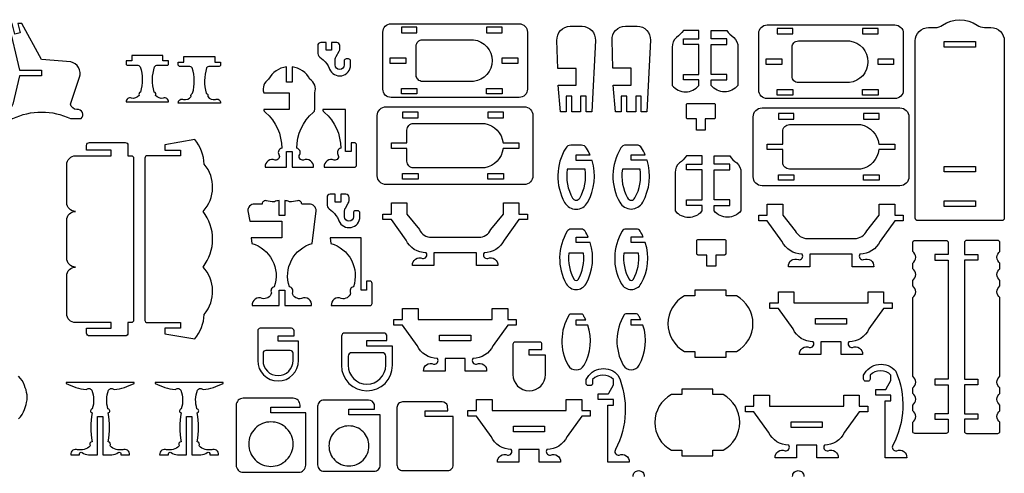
# Model space of a CAD drawing. Extents: x 2719 to 6782, y -345 to 2211.
# Tile 4 of 4: x 4658 to 6782, y 1232 to 2211. Entities that reach past the tile are written whole.
import ezdxf

# ---------------------------------------------------------------- set-up
doc = ezdxf.new("R2010")
doc.units = 0
doc.header["$MEASUREMENT"] = 0
doc.layers.add('LAYER1', color=18, linetype='CONTINUOUS')

msp = doc.modelspace()

# ---------------------------------------------------------------- linework, layer by layer
at = {"layer": 'LAYER1'}
for points in [[(6595, 1777.3, -0.414214), (6590.2, 1782.1), (6590.2, 2165.2, -0.414214), (6619, 2194), (6633.2, 2194, 0.155074), (6649, 2199, -0.31779), (6723.5, 2199, 0.155074), (6739.2, 2194), (6753.4, 2194, -0.414214), (6782.2, 2165.2), (6782.2, 1782.1, -0.414214), (6777.4, 1777.3)], [(4704.9, 2095.9), (4704.9, 2089.9), (4656.9, 2089.9), (4642.6, 2028.4, -0.343544), (4628.9, 2016.9, 0.729626), (4619.5, 1997.2), (4642.6, 1997.2, -0.230289), (4767.2, 1997.2), (4790.3, 1997.2, 0.729626), (4780.8, 2016.9, -0.343544), (4767.2, 2028.4), (4786.6, 2086.5, 0.456332), (4767.8, 2119.5), (4704.9, 2124.7), (4661.9, 2202.7), (4653.9, 2202.7), (4658.7, 2182.1), (4647, 2179.4), (4641.5, 2202.7), (4633.5, 2202.7), (4656.9, 2101.9), (4704.9, 2101.9)], [(5441.2, 2061), (5441.2, 2184, -0.414214), (5459.2, 2202), (5735.2, 2202, -0.414214), (5753.2, 2184), (5753.2, 2061, -0.414214), (5735.2, 2043), (5459.2, 2043, -0.414214)], [(5824.7, 2011.8), (5819.6, 2069.4), (5858.3, 2069.4), (5858.3, 2105.7), (5818.6, 2105.7), (5816.8, 2166.1, -0.431081), (5845.6, 2196.6), (5871, 2196.6, -0.431081), (5899.8, 2166.1), (5891.9, 2011.8), (5879.9, 2011.8), (5879.9, 2045.4), (5867.9, 2045.4), (5867.9, 2011.8), (5848.7, 2011.8), (5848.7, 2045.4), (5836.7, 2045.4), (5836.7, 2011.8)], [(5943.6, 2012), (5938.5, 2069.6), (5977.2, 2069.6), (5977.2, 2105.9), (5937.5, 2105.9), (5935.7, 2166.4, -0.431081), (5964.5, 2196.8), (5989.9, 2196.8, -0.431081), (6018.6, 2166.4), (6010.8, 2012), (5998.8, 2012), (5998.8, 2045.6), (5986.8, 2045.6), (5986.8, 2012), (5967.6, 2012), (5967.6, 2045.6), (5955.6, 2045.6), (5955.6, 2012)], [(6252.3, 2058.5), (6252.3, 2181.5, -0.414214), (6270.3, 2199.5), (6546.3, 2199.5, -0.414214), (6564.3, 2181.5), (6564.3, 2058.5, -0.414214), (6546.3, 2040.5), (6270.3, 2040.5, -0.414214)], [(5637.1, 2077.5), (5526.7, 2077.5, -0.414214), (5513.2, 2091), (5513.2, 2154, -0.414214), (5526.7, 2167.5), (5637.1, 2167.5, -0.88519)], [(6065.7, 2151.6), (6065.7, 2068.7, 0.468323), (6123.3, 2068.7), (6123.3, 2080.7), (6089.7, 2080.7), (6089.7, 2092.7), (6123.3, 2092.7), (6123.3, 2157.6), (6089.7, 2157.6), (6089.7, 2169.6), (6123.3, 2169.6), (6123.3, 2187.6), (6089.7, 2187.6, -0.082449), (6074.7, 2172.5, 0.237515)], [(6207.3, 2151.6), (6207.3, 2068.7, -0.468323), (6149.7, 2068.7), (6149.7, 2080.7), (6183.3, 2080.7), (6183.3, 2092.7), (6149.7, 2092.7), (6149.7, 2157.6), (6183.3, 2157.6), (6183.3, 2169.6), (6149.7, 2169.6), (6149.7, 2187.6), (6183.3, 2187.6, 0.082449), (6198.3, 2172.5, -0.237515)], [(5325.5, 2106), (5326.1, 2104.3, 0.825341), (5371.6, 2113.1), (5371.6, 2121.4, 0.414214), (5366.9, 2126), (5362.2, 2126, 0.414214), (5357.6, 2121.4), (5357.6, 2113.1, -1), (5338.5, 2113.1), (5338.5, 2124.8, -0.131652), (5340.3, 2131.7), (5346.7, 2142.7, 0.131652), (5348.5, 2149.6), (5348.5, 2154.8, 0.414214), (5341.6, 2161.7), (5330.6, 2161.7), (5330.6, 2144.9), (5318.6, 2144.9), (5318.6, 2161.7), (5307.6, 2161.7, 0.414214), (5300.6, 2154.8), (5300.6, 2140.5, 0.220517), (5305.5, 2129.9), (5312.5, 2124.1, -0.122252)], [(6448.2, 2075), (6337.8, 2075, -0.414214), (6324.3, 2088.5), (6324.3, 2151.5, -0.414214), (6337.8, 2165), (6448.2, 2165, -0.88519)], [(4933, 2033.4), (4978.6, 2033.4, 0.570657), (4967.5, 2041.4, -0.289506), (4950.9, 2047.5, 0.497317), (4947.7, 2054.5, 0.217136), (4947.7, 2054.5, -0.145354), (4948.5, 2109.1, -0.281118), (4955.5, 2112.6), (4975.8, 2112.6, 0.414214), (4978.7, 2115.5), (4978.7, 2121.7), (4966.7, 2121.7), (4966.7, 2133.7), (4939.1, 2133.7), (4933, 2133.7), (4927, 2133.7), (4899.4, 2133.7), (4899.4, 2121.7), (4887.4, 2121.7), (4887.4, 2115.5, 0.414214), (4890.3, 2112.6), (4910.6, 2112.6, -0.281118), (4917.6, 2109.1, -0.145354), (4918.4, 2054.5, 0.217136), (4918.4, 2054.5, 0.497317), (4915.2, 2047.5, -0.289506), (4898.6, 2041.4, 0.570657), (4887.5, 2033.4)], [(5045.4, 2030.9), (4999.8, 2030.9, -0.570657), (5011, 2038.9, 0.289506), (5027.6, 2045, -0.497317), (5030.7, 2052, -0.217136), (5030.7, 2052, 0.145354), (5030, 2106.6, 0.281118), (5022.9, 2110.1), (5002.7, 2110.1, -0.414214), (4999.8, 2113), (4999.8, 2119.2), (5011.8, 2119.2), (5011.8, 2131.2), (5039.4, 2131.2), (5045.4, 2131.2), (5051.4, 2131.2), (5079, 2131.2), (5079, 2119.2), (5091, 2119.2), (5091, 2113, -0.414214), (5088.1, 2110.1), (5067.9, 2110.1, 0.281118), (5060.8, 2106.6, 0.145354), (5060.1, 2052, -0.217136), (5060.1, 2052, -0.497317), (5063.2, 2045, 0.289506), (5079.8, 2038.9, -0.570657), (5091, 2030.9)], [(5245.3, 2109.1), (5245.3, 2076), (5233.3, 2076), (5233.3, 2109.1, 0.24185), (5194.6, 2082.1, 0.346655), (5184.2, 2053.3), (5239.3, 2053.3), (5239.3, 2017.3), (5184.2, 2017.3, 0.260797), (5187.9, 2010.7, -0.220455), (5222.9, 1933.3, 0.497317), (5216.7, 1919.9, -0.687365), (5208.7, 1907.9, 0.570657), (5187, 1892.5), (5233.3, 1892.5), (5233.3, 1926.1), (5239.3, 1926.1), (5245.3, 1926.1), (5245.3, 1892.5), (5291.5, 1892.5, 0.570657), (5269.9, 1907.9, -0.687365), (5261.8, 1919.9, 0.497317), (5255.6, 1933.3, -0.220455), (5290.7, 2010.7, 0.260797), (5294.3, 2017.3), (5294.3, 2053.3, 0.346655), (5283.9, 2082.1, 0.24185)], [(5429.2, 1874.1), (5429.2, 2003.7, -0.414214), (5448.4, 2022.9), (5746, 2022.9, -0.414214), (5765.2, 2003.7), (5765.2, 1874.1, -0.414214), (5746, 1854.9), (5448.4, 1854.9, -0.414214)], [(6117.7, 1996.6), (6098.9, 1996.6, -0.414214), (6096.1, 1999.4), (6096.1, 2027.3, -0.414214), (6098.9, 2030.2), (6155.6, 2030.2, -0.414214), (6158.5, 2027.3), (6158.5, 1999.4, -0.414214), (6155.6, 1996.6), (6136.9, 1996.6), (6136.9, 1972.6), (6117.7, 1972.6)], [(6240.3, 1871.5), (6240.3, 2001.1, -0.414214), (6259.5, 2020.3), (6557.1, 2020.3, -0.414214), (6576.3, 2001.1), (6576.3, 1871.5, -0.414214), (6557.1, 1852.3), (6259.5, 1852.3, -0.414214)], [(5379.8, 1892.5, 0.414214), (5384.6, 1897.3), (5384.6, 1940.5, 0.414214), (5379.8, 1945.3), (5372.6, 1945.3), (5372.6, 1926.1), (5360.6, 1926.1), (5360.6, 2017.3), (5311.6, 2017.3, 0.260797), (5315.2, 2010.7, -0.220455), (5350.2, 1933.3, 0.497317), (5344.1, 1919.9, -0.687365), (5336, 1907.9, 0.570657), (5314.4, 1892.5)], [(5700.5, 1944.9), (5734.8, 1944.9), (5734.8, 1932.9), (5700.5, 1932.9, -0.326135), (5661.1, 1890.9), (5507.6, 1890.9, -0.414214), (5493.2, 1905.3), (5493.2, 1932.9), (5459.6, 1932.9), (5459.6, 1944.9), (5493.2, 1944.9), (5493.2, 1972.5, -0.414214), (5507.6, 1986.9), (5661.1, 1986.9, -0.326135)], [(6511.6, 1942.3), (6545.9, 1942.3), (6545.9, 1930.3), (6511.6, 1930.3, -0.326135), (6472.2, 1888.3), (6318.7, 1888.3, -0.414214), (6304.3, 1902.7), (6304.3, 1930.3), (6270.7, 1930.3), (6270.7, 1942.3), (6304.3, 1942.3), (6304.3, 1969.9, -0.414214), (6318.7, 1984.3), (6472.2, 1984.3, -0.326135)], [(4778, 1677, -0.414214), (4759.2, 1695.9), (4759.2, 1778.2, -0.414214), (4778, 1797, -0.414214), (4759.2, 1815.9), (4759.2, 1898.2, -0.414214), (4778, 1917), (4855.2, 1917), (4855.2, 1929), (4802, 1929), (4802, 1939.5, -0.414214), (4808.3, 1945.8), (4884.9, 1945.8, -0.414214), (4891.2, 1939.5), (4891.2, 1917), (4898.4, 1917, -0.414214), (4903.2, 1912.2), (4903.2, 1561.8, -0.414214), (4898.4, 1557), (4891.2, 1557), (4891.2, 1534.5, -0.414214), (4884.9, 1528.2), (4808.3, 1528.2, -0.414214), (4802, 1534.5), (4802, 1545), (4855.2, 1545), (4855.2, 1557), (4778, 1557, -0.414214), (4759.2, 1575.9), (4759.2, 1658.2, -0.414214)], [(5055.9, 1899.2, 0.157436), (5035.5, 1952.3), (4971.1, 1941), (4971.1, 1929), (5004.7, 1929), (5004.7, 1917), (4932.7, 1917, 0.414214), (4927.9, 1912.2), (4927.9, 1869), (4927.9, 1561.8, 0.414214), (4932.7, 1557), (5004.7, 1557), (5004.7, 1545), (4971.1, 1545), (4971.1, 1533), (5035.5, 1521.7, 0.157436), (5055.9, 1574.8, 0.379394), (5053.2, 1677, 0.346118), (5053.2, 1797, 0.379394)], [(5892.7, 1907.1), (5858.3, 1907.1), (5858.3, 1919.1), (5888.3, 1919.1, 0.035368), (5880.8, 1933.7, 0.261699), (5869.8, 1939.9), (5846.8, 1939.9, 0.261699), (5835.8, 1933.7, 0.2701), (5833.5, 1816.4, 0.587624), (5883.1, 1816.4, 0.203772)], [(6011.6, 1907.3), (5977.2, 1907.3), (5977.2, 1919.3), (6007.2, 1919.3, 0.035368), (5999.7, 1934, 0.261699), (5988.6, 1940.2), (5965.7, 1940.2, 0.261699), (5954.7, 1934, 0.2701), (5952.4, 1816.7, 0.587624), (6001.9, 1816.7, 0.203772)], [(6072.3, 1880.8), (6072.3, 1798, 0.468323), (6129.9, 1798), (6129.9, 1810), (6096.3, 1810), (6096.3, 1822), (6129.9, 1822), (6129.9, 1886.8), (6096.3, 1886.8), (6096.3, 1898.8), (6129.9, 1898.8), (6129.9, 1916.8), (6096.3, 1916.8, -0.082449), (6081.3, 1901.8, 0.237515)], [(6213.9, 1880.8), (6213.9, 1798, -0.468323), (6156.3, 1798), (6156.3, 1810), (6189.9, 1810), (6189.9, 1822), (6156.3, 1822), (6156.3, 1886.8), (6189.9, 1886.8), (6189.9, 1898.8), (6156.3, 1898.8), (6156.3, 1916.8), (6189.9, 1916.8, 0.082449), (6204.9, 1901.8, -0.237515)], [(5877.5, 1887.9), (5839.1, 1887.9, 0.166664), (5850.3, 1825.8, 0.587624), (5866.3, 1825.8, 0.166664)], [(5996.3, 1888.1), (5958, 1888.1, 0.166664), (5969.2, 1826, 0.587624), (5985.2, 1826, 0.166664)], [(5345.5, 1778.5), (5346.2, 1776.8, 0.825341), (5391.6, 1785.5), (5391.6, 1793.8, 0.414214), (5387, 1798.4), (5382.2, 1798.4, 0.414214), (5377.6, 1793.8), (5377.6, 1785.5, -1), (5358.5, 1785.5), (5358.5, 1797.2, -0.131652), (5360.3, 1804.1), (5366.7, 1815.1, 0.131652), (5368.5, 1822), (5368.5, 1827.2, 0.414214), (5361.6, 1834.2), (5350.6, 1834.2), (5350.6, 1817.3), (5338.6, 1817.3), (5338.6, 1834.2), (5327.6, 1834.2, 0.414214), (5320.7, 1827.2), (5320.7, 1812.9, 0.220517), (5325.6, 1802.4), (5332.5, 1796.5, -0.122252)], [(5217.4, 1627.3), (5229.4, 1627.3), (5229.4, 1593.7), (5287.6, 1593.7, 0.570657), (5266, 1609.1, -0.424269), (5245.9, 1621, 0.497317), (5239.7, 1634.5, -0.429094), (5288.4, 1727.9), (5297.3, 1798), (5297.3, 1798, 0.414214), (5282.5, 1812.8), (5266.2, 1812.8, 0.480696), (5256.9, 1820.2, -0.114725), (5239.6, 1818, 0.056195), (5229.4, 1820.6), (5229.4, 1787.9), (5217.4, 1787.9), (5217.4, 1820.6, 0.056195), (5207.1, 1818, -0.114725), (5189.8, 1820.2, 0.480696), (5180.6, 1812.8), (5164.2, 1812.8, 0.414214), (5149.5, 1798), (5149.5, 1798), (5154.5, 1775.9), (5223.4, 1775.9), (5223.4, 1739.9), (5223.4, 1739.9), (5211.7, 1739.9), (5156.8, 1739.9), (5158.3, 1727.9, -0.429094), (5207, 1634.5, 0.497317), (5200.8, 1621, -0.424269), (5180.8, 1609.1, 0.570657), (5159.1, 1593.7), (5217.4, 1593.7)], [(5573.2, 1707.5), (5551.4, 1707.5), (5551.4, 1680.2), (5505.1, 1680.2, -0.570657), (5526.8, 1695.6, 0.687365), (5534.8, 1707.5, -0.291722), (5491.3, 1735.3), (5459.6, 1779.4), (5441.2, 1779.4), (5441.2, 1791.4), (5459.6, 1791.4), (5459.6, 1815.4), (5493.2, 1815.4), (5493.2, 1791.4), (5520, 1757.8, 0.291722), (5546.2, 1741.1), (5573.2, 1741.1), (5648.2, 1741.1, 0.291722), (5674.3, 1757.8), (5701.2, 1791.4), (5701.2, 1815.4), (5734.8, 1815.4), (5734.8, 1791.4), (5753.2, 1791.4), (5753.2, 1779.4), (5734.8, 1779.4), (5703, 1735.3, -0.291722), (5659.5, 1707.5, 0.687365), (5667.6, 1695.6, -0.570657), (5689.2, 1680.2), (5643, 1680.2), (5643, 1707.5)], [(6384.3, 1705), (6362.5, 1705), (6362.5, 1677.6), (6316.3, 1677.6, -0.570657), (6337.9, 1693, 0.687365), (6346, 1705, -0.291722), (6302.5, 1732.7), (6270.7, 1776.9), (6252.3, 1776.9), (6252.3, 1788.9), (6270.7, 1788.9), (6270.7, 1812.9), (6304.3, 1812.9), (6304.3, 1788.9), (6331.2, 1755.2, 0.291722), (6357.3, 1738.6), (6384.3, 1738.6), (6459.4, 1738.6, 0.291722), (6485.5, 1755.2), (6512.3, 1788.9), (6512.3, 1812.9), (6545.9, 1812.9), (6545.9, 1788.9), (6564.3, 1788.9), (6564.3, 1776.9), (6545.9, 1776.9), (6514.2, 1732.7, -0.291722), (6470.7, 1705, 0.687365), (6478.7, 1693, -0.570657), (6500.4, 1677.6), (6454.1, 1677.6), (6454.1, 1705)], [(5884.2, 1741.7, 0.031694), (5877.5, 1754.3, 0.261699), (5869.8, 1758.7), (5846.8, 1758.7, 0.261699), (5839.1, 1754.3, 0.2701), (5836.9, 1640.9, 0.587624), (5879.7, 1640.9, 0.206482), (5888.7, 1729.7), (5858.3, 1729.7), (5858.3, 1741.7)], [(6003, 1741.9, 0.031694), (5996.4, 1754.6, 0.261699), (5988.6, 1758.9), (5965.7, 1758.9, 0.261699), (5957.9, 1754.6, 0.2701), (5955.7, 1641.1, 0.587624), (5998.6, 1641.1, 0.206482), (6007.6, 1729.9), (5977.2, 1729.9), (5977.2, 1741.9)], [(5413.3, 1646.5), (5406.1, 1646.5), (5406.1, 1627.3), (5394.1, 1627.3), (5394.1, 1739.9), (5394.1, 1739.9), (5394.1, 1739.9), (5327.5, 1739.9), (5329, 1727.9, -0.429094), (5377.7, 1634.5, 0.497317), (5371.6, 1621, -0.424269), (5351.5, 1609.1, 0.570657), (5329.9, 1593.7), (5413.3, 1593.7, 0.414214), (5418.1, 1598.5), (5418.1, 1641.7, 0.414214)], [(6140.4, 1702.8), (6121.7, 1702.8, -0.414214), (6118.8, 1705.6), (6118.8, 1733.5, -0.414214), (6121.7, 1736.4), (6178.3, 1736.4, -0.414214), (6181.2, 1733.5), (6181.2, 1705.6, -0.414214), (6178.3, 1702.8), (6159.6, 1702.8), (6159.6, 1678.8), (6140.4, 1678.8)], [(6584.5, 1521), (6584.5, 1611, 0.531486), (6584.5, 1636.1), (6584.5, 1648.1, 0.531486), (6584.5, 1673.3), (6584.5, 1685.3, 0.531486), (6584.5, 1710.5), (6584.5, 1729.7, -0.414214), (6589.3, 1734.5), (6656.5, 1734.5, -0.414214), (6661.3, 1729.7), (6661.3, 1703.9), (6632.5, 1703.9), (6632.5, 1691.9), (6661.3, 1691.9), (6661.3, 1434.7), (6632.5, 1434.7), (6632.5, 1422.7), (6661.3, 1422.7), (6661.3, 1360.4), (6632.5, 1360.4), (6632.5, 1348.4), (6661.3, 1348.4), (6661.3, 1322.6, -0.414214), (6656.5, 1317.8), (6589.3, 1317.8, -0.414214), (6584.5, 1322.6), (6584.5, 1341.8, 0.531486), (6584.5, 1366.9), (6584.5, 1378.9, 0.531486), (6584.5, 1404.1), (6584.5, 1416.1, 0.531486), (6584.5, 1441.3), (6584.5, 1509)], [(6772.9, 1521), (6772.9, 1611, -0.531486), (6772.9, 1636.1), (6772.9, 1648.1, -0.531486), (6772.9, 1673.3), (6772.9, 1685.3, -0.531486), (6772.9, 1710.5), (6772.9, 1729.7, 0.414214), (6768.1, 1734.5), (6700.9, 1734.5, 0.414214), (6696.1, 1729.7), (6696.1, 1703.9), (6724.9, 1703.9), (6724.9, 1691.9), (6696.1, 1691.9), (6696.1, 1434.7), (6724.9, 1434.7), (6724.9, 1422.7), (6696.1, 1422.7), (6696.1, 1360.4), (6724.9, 1360.4), (6724.9, 1348.4), (6696.1, 1348.4), (6696.1, 1322.6, 0.414214), (6700.9, 1317.8), (6768.1, 1317.8, 0.414214), (6772.9, 1322.6), (6772.9, 1341.8, -0.531486), (6772.9, 1366.9), (6772.9, 1378.9, -0.531486), (6772.9, 1404.1), (6772.9, 1416.1, -0.531486), (6772.9, 1441.3), (6772.9, 1509)], [(5874.1, 1706.7), (5842.5, 1706.7, 0.15764), (5853.7, 1650.3, 0.587624), (5862.9, 1650.3, 0.15764)], [(5993, 1706.9), (5961.3, 1706.9, 0.15764), (5972.5, 1650.5, 0.587624), (5981.8, 1650.5, 0.15764)], [(6114.6, 1494.7), (6114.6, 1482.7), (6181.8, 1482.7), (6181.8, 1494.7), (6204.2, 1494.7, 0.59581), (6204.2, 1614.7), (6181.8, 1614.7), (6181.8, 1626.7), (6114.6, 1626.7), (6114.6, 1614.7), (6092.2, 1614.7, 0.59581), (6092.2, 1494.7)], [(6328.3, 1599.4), (6488.3, 1599.4), (6488.3, 1623.4), (6521.9, 1623.4), (6521.9, 1599.4), (6540.3, 1599.4), (6540.3, 1587.4), (6521.9, 1587.4), (6490.2, 1543.3, -0.291722), (6446.7, 1515.5, 0.687365), (6454.7, 1503.5, -0.570657), (6476.4, 1488.1), (6430.1, 1488.1), (6430.1, 1515.5), (6386.5, 1515.5), (6386.5, 1488.1), (6340.3, 1488.1, -0.570657), (6361.9, 1503.5, 0.687365), (6370, 1515.5, -0.291722), (6326.5, 1543.3), (6294.7, 1587.4), (6276.3, 1587.4), (6276.3, 1599.4), (6294.7, 1599.4), (6294.7, 1623.4), (6328.3, 1623.4)], [(5517.2, 1563.5), (5677.2, 1563.5), (5677.2, 1587.5), (5710.8, 1587.5), (5710.8, 1563.5), (5729.2, 1563.5), (5729.2, 1551.5), (5710.8, 1551.5), (5679, 1507.3, -0.291722), (5635.5, 1479.6, 0.687365), (5643.6, 1467.6, -0.570657), (5665.2, 1452.2), (5619, 1452.2), (5619, 1479.6), (5575.4, 1479.6), (5575.4, 1452.2), (5529.1, 1452.2, -0.570657), (5550.8, 1467.6, 0.687365), (5558.8, 1479.6, -0.291722), (5515.3, 1507.3), (5483.6, 1551.5), (5465.2, 1551.5), (5465.2, 1563.5), (5483.6, 1563.5), (5483.6, 1587.5), (5517.2, 1587.5)], [(5874.9, 1570.8, 0.014243), (5873.4, 1573.5, 0.261699), (5869.8, 1575.5), (5846.8, 1575.5, 0.261699), (5843.2, 1573.5, 0.2701), (5841.1, 1464.9, 0.587624), (5875.5, 1464.9, 0.21016), (5883.7, 1551.3), (5858.3, 1551.3), (5858.3, 1563.3), (5878.9, 1563.3, 0.026696)], [(5993.8, 1571, 0.014243), (5992.3, 1573.7, 0.261699), (5988.6, 1575.8), (5965.7, 1575.8, 0.261699), (5962, 1573.7, 0.2701), (5959.9, 1465.1, 0.587624), (5994.4, 1465.1, 0.21016), (6002.5, 1551.6), (5977.2, 1551.6), (5977.2, 1563.6), (5997.7, 1563.6, 0.026696)], [(5249.6, 1539.2, 0.414214), (5244, 1544.8), (5176.6, 1544.8, 0.414214), (5171.1, 1539.2), (5171.1, 1475.1, 1), (5259.2, 1475.1), (5259.2, 1516.7), (5215.1, 1516.7), (5215.1, 1528.7), (5249.6, 1528.7)], [(5450, 1527.6, 0.414214), (5443.1, 1534.5), (5358.8, 1534.5, 0.414214), (5351.9, 1527.6), (5351.9, 1464.8, 1), (5462, 1464.8), (5462, 1506.5), (5406.9, 1506.5), (5406.9, 1518.5), (5450, 1518.5)], [(5784.6, 1510.4, 0.414214), (5780.2, 1514.8), (5726.3, 1514.8, 0.414214), (5721.8, 1510.4), (5721.8, 1445.1, 1), (5792.3, 1445.1), (5792.3, 1486.8), (5757.1, 1486.8), (5757.1, 1498.8), (5784.6, 1498.8)], [(5241.5, 1496.9), (5188.7, 1496.9, 0.414214), (5182.6, 1490.7), (5182.6, 1475.1, 1), (5247.7, 1475.1), (5247.7, 1490.7, 0.414214)], [(5439.9, 1492.1), (5374, 1492.1, 0.414214), (5366.3, 1484.4), (5366.3, 1464.8, 1), (5447.6, 1464.8), (5447.6, 1484.4, 0.414214)], [(6526.9, 1412.4, -0.029821), (6527.6, 1413.9), (6537.5, 1431.8, 0.121687), (6537.5, 1431.8), (6537.5, 1443.5, 0.427031), (6492.7, 1443.5), (6492.7, 1435.2, -0.414214), (6488.1, 1430.6), (6483.4, 1430.6, -0.414214), (6478.7, 1435.2), (6478.7, 1443.5, -0.545644), (6548.2, 1452.2, -0.225477), (6542, 1292.5, 0.687365), (6550.1, 1280.5, -0.570657), (6571.7, 1265.1), (6525.5, 1265.1), (6525.5, 1388.4), (6537.5, 1388.4), (6537.5, 1400.4), (6504.7, 1400.4), (6504.7, 1412.4)], [(5928.1, 1403.1, -0.029821), (5928.8, 1404.5), (5938.6, 1422.5, 0.121687), (5938.6, 1422.5), (5938.6, 1434.1, 0.427031), (5893.9, 1434.1), (5893.9, 1425.8, -0.414214), (5889.3, 1421.2), (5884.5, 1421.2, -0.414214), (5879.9, 1425.8), (5879.9, 1434.1, -0.545644), (5949.3, 1442.9, -0.225477), (5943.2, 1283.1, 0.687365), (5951.2, 1271.2, -0.570657), (5972.9, 1255.8), (5926.6, 1255.8), (5926.6, 1379.1), (5938.6, 1379.1), (5938.6, 1391.1), (5905.9, 1391.1), (5905.9, 1403.1)], [(4904.4, 1425.5), (4904.4, 1427.5), (4758, 1427.5), (4758, 1425.5, 0.082494), (4800.8, 1412.5, -0.480983), (4813.2, 1411.2, -0.169376), (4814.3, 1371.1, 0.755968), (4813.7, 1361.9, 0.0823), (4813.7, 1300, 0.497317), (4809.4, 1290.8, -0.242348), (4782.5, 1282.5, 0.570657), (4767.6, 1271.9), (4786.6, 1271.9, -0.75881), (4792.2, 1276.4, 0.158853), (4806, 1271.9), (4825.2, 1271.9), (4825.2, 1354.7), (4837.2, 1354.7), (4837.2, 1271.9), (4856.4, 1271.9, 0.158853), (4870.2, 1276.4, -0.75881), (4875.9, 1271.9), (4894.8, 1271.9, 0.570657), (4879.9, 1282.5, -0.242348), (4853, 1290.8, 0.497317), (4848.7, 1300, 0.0823), (4848.7, 1361.9, 0.755968), (4848.1, 1371.1, -0.169376), (4849.2, 1411.2, -0.480983), (4861.6, 1412.5, 0.082494)], [(5096.4, 1425.5), (5096.4, 1427.5), (4950, 1427.5), (4950, 1425.5, 0.082494), (4992.8, 1412.5, -0.480983), (5005.2, 1411.2, -0.169376), (5006.3, 1371.1, 0.755968), (5005.7, 1361.9, 0.0823), (5005.7, 1300, 0.497317), (5001.4, 1290.8, -0.242348), (4974.5, 1282.5, 0.570657), (4959.6, 1271.9), (4978.6, 1271.9, -0.75881), (4984.2, 1276.4, 0.158853), (4998, 1271.9), (5017.2, 1271.9), (5017.2, 1354.7), (5029.2, 1354.7), (5029.2, 1271.9), (5048.4, 1271.9, 0.158853), (5062.2, 1276.4, -0.75881), (5067.9, 1271.9), (5086.8, 1271.9, 0.570657), (5071.9, 1282.5, -0.242348), (5045, 1290.8, 0.497317), (5040.7, 1300, 0.0823), (5040.7, 1361.9, 0.755968), (5040.1, 1371.1, -0.169376), (5041.2, 1411.2, -0.480983), (5053.6, 1412.5, 0.082494)], [(6086.2, 1281.5), (6086.2, 1269.5), (6153.4, 1269.5), (6153.4, 1281.5), (6175.7, 1281.5, 0.59581), (6175.7, 1401.5), (6153.4, 1401.5), (6153.4, 1413.5), (6086.2, 1413.5), (6086.2, 1401.5), (6063.8, 1401.5, 0.59581), (6063.8, 1281.5)], [(5262.7, 1374.2), (5262.7, 1378.7, 0.414214), (5247.7, 1393.7), (5139.7, 1393.7, 0.414214), (5124.7, 1378.7), (5124.7, 1249.1, 0.414214), (5139.7, 1234.1), (5259.7, 1234.1, 0.414214), (5274.7, 1249.1), (5274.7, 1362.2), (5199.7, 1362.2), (5199.7, 1374.2)], [(5423.5, 1370.3), (5423, 1380.2, 0.33076), (5410, 1389.8), (5314, 1389.8, 0.414214), (5300.5, 1376.3), (5300.5, 1249.7, 0.414214), (5314, 1236.2), (5422, 1236.2, 0.414214), (5435.5, 1249.7), (5435.5, 1358.3), (5368, 1358.3), (5368, 1370.3)], [(5581.2, 1366.3), (5580.7, 1377.2, 0.33076), (5569.1, 1385.8), (5483.9, 1385.8, 0.414214), (5471.7, 1373.7), (5471.7, 1249.9, 0.414214), (5483.9, 1237.8), (5581.1, 1237.8, 0.414214), (5593.2, 1249.9), (5593.2, 1354.3), (5532.5, 1354.3), (5532.5, 1366.3)], [(5676.8, 1367.1), (5836.7, 1367.1), (5836.7, 1391.1), (5870.3, 1391.1), (5870.3, 1367.1), (5888.7, 1367.1), (5888.7, 1355.1), (5870.3, 1355.1), (5838.6, 1310.9, -0.291722), (5795.1, 1283.1, 0.687365), (5803.1, 1271.2, -0.570657), (5824.8, 1255.8), (5778.5, 1255.8), (5778.5, 1283.1), (5734.9, 1283.1), (5734.9, 1255.8), (5688.7, 1255.8, -0.570657), (5710.3, 1271.2, 0.687365), (5718.4, 1283.1, -0.291722), (5674.9, 1310.9), (5643.2, 1355.1), (5624.7, 1355.1), (5624.7, 1367.1), (5643.2, 1367.1), (5643.2, 1391.1), (5676.8, 1391.1)], [(6275.6, 1376.4), (6435.6, 1376.4), (6435.6, 1400.4), (6469.2, 1400.4), (6469.2, 1376.4), (6487.6, 1376.4), (6487.6, 1364.4), (6469.2, 1364.4), (6437.4, 1320.2, -0.291722), (6393.9, 1292.5, 0.687365), (6402, 1280.5, -0.570657), (6423.6, 1265.1), (6377.4, 1265.1), (6377.4, 1292.5), (6333.8, 1292.5), (6333.8, 1265.1), (6287.5, 1265.1, -0.570657), (6309.2, 1280.5, 0.687365), (6317.2, 1292.5, -0.291722), (6273.7, 1320.2), (6242, 1364.4), (6223.6, 1364.4), (6223.6, 1376.4), (6242, 1376.4), (6242, 1400.4), (6275.6, 1400.4)], [(5199.7, 1342.7, 0.414214), (5151.7, 1294.7, 0.414214), (5199.7, 1246.7, 0.414214), (5247.7, 1294.7, 0.414214)], [(5368, 1334, 0.414214), (5324.8, 1290.8, 0.414214), (5368, 1247.6, 0.414214), (5411.2, 1290.8, 0.414214)]]:
    msp.add_lwpolyline(points, format="xyb", close=True, dxfattribs=at)
for points in [[(5514.8, 2182.5), (5514.8, 2194.5), (5481.2, 2194.5), (5481.2, 2182.5)], [(5698.7, 2182.5), (5698.7, 2194.5), (5665.1, 2194.5), (5665.1, 2182.5)], [(6325.9, 2180), (6325.9, 2192), (6292.3, 2192), (6292.3, 2180)], [(6509.8, 2180), (6509.8, 2192), (6476.2, 2192), (6476.2, 2180)], [(6719.8, 2163.4), (6719.8, 2151.4), (6652.6, 2151.4), (6652.6, 2163.4)], [(5490.8, 2128.5), (5490.8, 2116.5), (5457.2, 2116.5), (5457.2, 2128.5)], [(5732.3, 2128.5), (5732.3, 2116.5), (5698.7, 2116.5), (5698.7, 2128.5)], [(6301.9, 2126), (6301.9, 2114), (6268.3, 2114), (6268.3, 2126)], [(6543.4, 2126), (6543.4, 2114), (6509.8, 2114), (6509.8, 2126)], [(5514.8, 2062.5), (5514.8, 2050.5), (5481.2, 2050.5), (5481.2, 2062.5)], [(5698.7, 2062.5), (5698.7, 2050.5), (5665.1, 2050.5), (5665.1, 2062.5)], [(6325.9, 2060), (6325.9, 2048), (6292.3, 2048), (6292.3, 2060)], [(6509.8, 2060), (6509.8, 2048), (6476.2, 2048), (6476.2, 2060)], [(5517.2, 1998.9), (5517.2, 2010.9), (5483.6, 2010.9), (5483.6, 1998.9)], [(5701.2, 1998.9), (5701.2, 2010.9), (5667.6, 2010.9), (5667.6, 1998.9)], [(6328.3, 1996.3), (6328.3, 2008.3), (6294.7, 2008.3), (6294.7, 1996.3)], [(6512.3, 1996.3), (6512.3, 2008.3), (6478.7, 2008.3), (6478.7, 1996.3)], [(6719.8, 1894.2), (6719.8, 1882.2), (6652.6, 1882.2), (6652.6, 1894.2)], [(5517.2, 1878.9), (5517.2, 1866.9), (5483.6, 1866.9), (5483.6, 1878.9)], [(5701.2, 1878.9), (5701.2, 1866.9), (5667.6, 1866.9), (5667.6, 1878.9)], [(6328.3, 1876.3), (6328.3, 1864.3), (6294.7, 1864.3), (6294.7, 1876.3)], [(6512.3, 1876.3), (6512.3, 1864.3), (6478.7, 1864.3), (6478.7, 1876.3)], [(6719.8, 1819.9), (6719.8, 1807.9), (6652.6, 1807.9), (6652.6, 1819.9)], [(6441.9, 1565.9), (6441.9, 1553.9), (6374.7, 1553.9), (6374.7, 1565.9)], [(5630.8, 1530), (5630.8, 1518), (5563.6, 1518), (5563.6, 1530)], [(6389.2, 1342.9), (6389.2, 1330.9), (6322, 1330.9), (6322, 1342.9)], [(5790.3, 1333.5), (5790.3, 1321.5), (5723.1, 1321.5), (5723.1, 1333.5)]]:
    msp.add_lwpolyline(points, close=True, dxfattribs=at)
for points in [[(5573.2, 1741.1), (5587.9, 1741.1)], [(6384.3, 1738.6), (6399, 1738.6)], [(4655.2, 1349.1), (4659.1, 1353.9), (4662.9, 1358.7), (4665.8, 1364.5), (4667.7, 1369.3), (4669.7, 1374.1), (4671.6, 1379.9), (4672.5, 1384.7), (4673.5, 1390.4), (4673.5, 1395.2), (4673.5, 1401), (4672.5, 1405.8), (4671.6, 1411.6), (4669.7, 1416.4), (4667.7, 1421.2), (4665.8, 1427), (4662.9, 1431.8), (4659.1, 1436.6), (4655.2, 1441.4)], [(6696.1, 1434.7), (6724.9, 1434.7), (6724.9, 1422.7), (6696.1, 1422.7)]]:
    msp.add_lwpolyline(points, dxfattribs=at)
for points in [[(5981.3, 1225, -0.427943), (5993.3, 1237.6, -0.427943), (6005.3, 1225, 0.204981)], [(6325.5, 1225, -0.427943), (6337.5, 1237.6, -0.427943), (6349.5, 1225, 0.204981)]]:
    msp.add_lwpolyline(points, format="xyb", dxfattribs=at)

doc.saveas('drawing.dxf')
